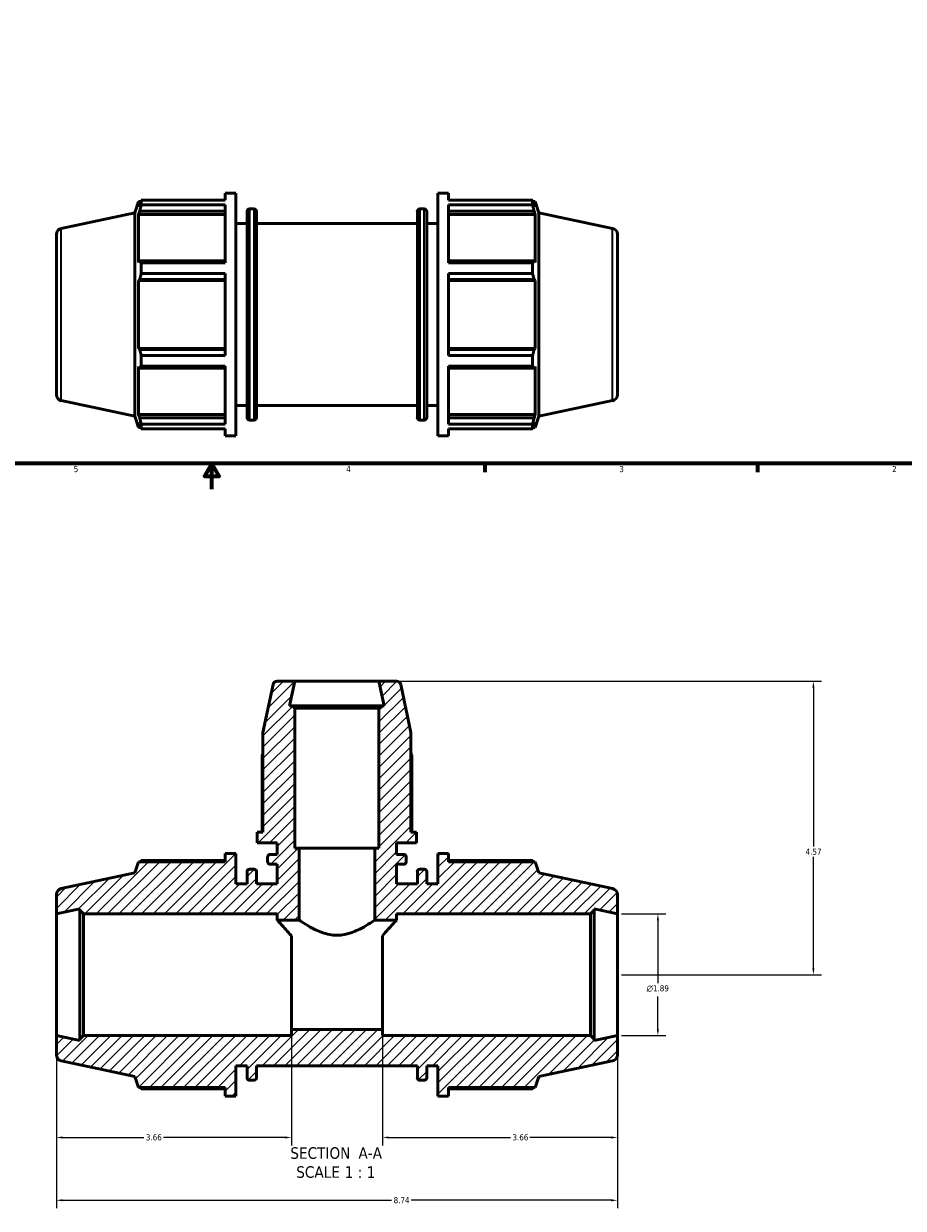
# Model space of a CAD drawing. Header units: inches. Extents: x 0.1 to 45.2, y -10.6 to 32.1.
# Tile 2 of 7: x 14.1 to 27.8, y -10.6 to 7.8. Entities that reach past the tile are written whole.
import ezdxf

# ---------------------------------------------------------------- set-up
doc = ezdxf.new("R2010")
doc.units = ezdxf.units.IN
doc.header["$MEASUREMENT"] = 0
for name, color, linetype, lineweight in [('Border (ANSI)', 7, 'Continuous', 70), ('Dimension (ANSI)', 7, 'Continuous', 25), ('Hatch (ANSI)', 7, 'Continuous', 18), ('Symbol (ANSI)', 7, 'Continuous', 25), ('Visible (ANSI)', 7, 'Continuous', 50), ('Visible Narrow (ANSI)', 7, 'Continuous', 35)]:
    doc.layers.add(name, color=color, linetype=linetype, lineweight=lineweight)
doc.styles.add('Label Text (ANSI)', font='tahoma.ttf')
doc.styles.add('Note Text (ANSI)', font='tahoma.ttf')
doc.dimstyles.new('Default (ANSI)', dxfattribs={"dimtxt": 0.094488, "dimasz": 0.098425, "dimexe": 0.125, "dimexo": 0.0625, "dimgap": 0.031496, "dimtad": 0, "dimtih": 1, "dimtoh": 1, "dimrnd": 1e-08, "dimzin": 4, "dimdsep": 46, "dimtxsty": 'Note Text (ANSI)', "dimcen": 0.09, "dimdle": 0.393701, "dimclrd": 256, "dimclre": 256, "dimclrt": 5, "dimadec": 0, "dimazin": 1, "dimtfac": 1, "dimtofl": 0, "dimtmove": 0, "dimatfit": 3, "dimfxl": 1, "dimtolj": 1, "dimtzin": 4, "dimlwd": -1, "dimlwe": -1, "dimarcsym": 0})

# ---------------------------------------------------------------- blocks, each defined once
blk = doc.blocks.new('Borders Default Border')
at = {"layer": 'Border (ANSI)'}
for p, q in [((21.25, 1), (21.25, 0.866)), ((25.5, 1), (25.5, 0.866))]:
    blk.add_line(p, q, dxfattribs=at)
at = {"layer": 'Border (ANSI)', "flags": 128}
for points in [[(0.5, 1), (0.5, 21), (33.5, 21), (33.5, 1), (0.5, 1)], [(17, 0.6), (17, 1), (16.885, 0.8), (17.115, 0.8), (17, 1)]]:
    blk.add_lwpolyline(points, dxfattribs=at)
at = {"layer": 'Border (ANSI)', "color": 5, "true_color": 0x0000ff, "char_height": 0.0945, "attachment_point": 7, "style": 'Note Text (ANSI)'}
for s, insert in [('5', (14.847, 0.864)), ('4', (19.092, 0.866)), ('3', (23.346, 0.864)), ('2', (27.596, 0.866))]:
    blk.add_mtext(s, dxfattribs=dict(at, insert=insert))
blk = doc.blocks.new('*D7')
at = {"layer": 'Defpoints', "color": 0, "transparency": 16777216}
for p in [(14.577, -7.909), (23.317, -7.909), (23.317, -10.475)]:
    blk.add_point(p, dxfattribs=at)
at = {"layer": 'Dimension (ANSI)', "transparency": 16777216}
for p, q in [((14.577, -7.971), (14.577, -10.6)), ((23.317, -7.971), (23.317, -10.6)), ((14.675, -10.475), (19.798, -10.475)), ((23.218, -10.475), (20.105, -10.475))]:
    blk.add_line(p, q, dxfattribs=at)
for points in [[(14.675, -10.459), (14.675, -10.492), (14.577, -10.475)], [(23.218, -10.459), (23.218, -10.492), (23.317, -10.475)]]:
    blk.add_solid(points, dxfattribs=at)
at = {"layer": 'Dimension (ANSI)', "color": 5, "transparency": 16777216, "insert": (19.83, -10.426), "char_height": 0.0945, "attachment_point": 1, "style": 'Note Text (ANSI)'}
blk.add_mtext('\\A1;8.74', dxfattribs=at)
blk = doc.blocks.new('*D8')
at = {"layer": 'Defpoints', "color": 0, "transparency": 16777216}
for p in [(19.602, -2.392), (23.317, -6.962), (26.369, -6.962)]:
    blk.add_point(p, dxfattribs=at)
at = {"layer": 'Dimension (ANSI)', "transparency": 16777216}
for p, q in [((19.665, -2.392), (26.494, -2.392)), ((26.369, -2.491), (26.369, -4.967)), ((26.369, -6.864), (26.369, -5.127)), ((23.379, -6.962), (26.494, -6.962))]:
    blk.add_line(p, q, dxfattribs=at)
for points in [[(26.353, -2.491), (26.385, -2.491), (26.369, -2.392)], [(26.353, -6.864), (26.385, -6.864), (26.369, -6.962)]]:
    blk.add_solid(points, dxfattribs=at)
at = {"layer": 'Dimension (ANSI)', "color": 5, "transparency": 16777216, "insert": (26.247, -4.999), "char_height": 0.0945, "attachment_point": 1, "style": 'Note Text (ANSI)'}
blk.add_mtext('\\A1;4.57', dxfattribs=at)
blk = doc.blocks.new('*D9')
at = {"layer": 'Defpoints', "color": 0, "transparency": 16777216}
for p in [(23.317, -6.015), (23.317, -7.909), (23.947, -7.909)]:
    blk.add_point(p, dxfattribs=at)
at = {"layer": 'Dimension (ANSI)', "transparency": 16777216}
for p, q in [((23.379, -6.015), (24.072, -6.015)), ((23.947, -6.114), (23.947, -7.096)), ((23.947, -7.811), (23.947, -7.301)), ((23.379, -7.909), (24.072, -7.909))]:
    blk.add_line(p, q, dxfattribs=at)
for points in [[(23.93, -6.114), (23.963, -6.114), (23.947, -6.015)], [(23.93, -7.811), (23.963, -7.811), (23.947, -7.909)]]:
    blk.add_solid(points, dxfattribs=at)
at = {"layer": 'Dimension (ANSI)', "color": 5, "transparency": 16777216, "insert": (23.772, -7.127), "char_height": 0.09449, "attachment_point": 1, "style": 'Note Text (ANSI)'}
blk.add_mtext('\\A1;{\\fAIGDT|b0|i0;\\H0.0945;\\ln}\\fTahoma|b0|i0;\\H0.0945;1.89', dxfattribs=at)
blk = doc.blocks.new('*D11')
at = {"layer": 'Defpoints', "color": 0, "transparency": 16777216}
for p in [(19.657, -7.814), (23.317, -7.909), (23.317, -9.497)]:
    blk.add_point(p, dxfattribs=at)
at = {"layer": 'Dimension (ANSI)', "transparency": 16777216}
for p, q in [((19.657, -7.877), (19.657, -9.622)), ((23.317, -7.971), (23.317, -9.622)), ((19.755, -9.497), (21.649, -9.497)), ((23.218, -9.497), (21.954, -9.497))]:
    blk.add_line(p, q, dxfattribs=at)
for points in [[(19.755, -9.481), (19.755, -9.514), (19.657, -9.497)], [(23.218, -9.481), (23.218, -9.514), (23.317, -9.497)]]:
    blk.add_solid(points, dxfattribs=at)
at = {"layer": 'Dimension (ANSI)', "color": 5, "transparency": 16777216, "insert": (21.681, -9.448), "char_height": 0.0945, "attachment_point": 1, "style": 'Note Text (ANSI)'}
blk.add_mtext('\\A1;3.66', dxfattribs=at)
blk = doc.blocks.new('*D12')
at = {"layer": 'Defpoints', "color": 0, "transparency": 16777216}
for p in [(14.577, -7.909), (18.237, -7.814), (14.577, -9.497)]:
    blk.add_point(p, dxfattribs=at)
at = {"layer": 'Dimension (ANSI)', "transparency": 16777216}
for p, q in [((18.237, -7.877), (18.237, -9.622)), ((14.577, -7.971), (14.577, -9.622)), ((14.675, -9.497), (15.939, -9.497)), ((18.138, -9.497), (16.244, -9.497))]:
    blk.add_line(p, q, dxfattribs=at)
for points in [[(14.675, -9.481), (14.675, -9.514), (14.577, -9.497)], [(18.138, -9.481), (18.138, -9.514), (18.237, -9.497)]]:
    blk.add_solid(points, dxfattribs=at)
at = {"layer": 'Dimension (ANSI)', "color": 5, "transparency": 16777216, "insert": (15.971, -9.448), "char_height": 0.0945, "attachment_point": 1, "style": 'Note Text (ANSI)'}
blk.add_mtext('\\A1;3.66', dxfattribs=at)

msp = doc.modelspace()

# ---------------------------------------------------------------- hatches: boundary and pattern name
at = {"layer": 'Hatch (ANSI)'}
h = msp.add_hatch(dxfattribs=at)
h.set_pattern_fill('ANSI31', color=256, style=0)
edge = h.paths.add_edge_path()
edge.add_ellipse((23.222, -8.211), major_axis=(0.0926, 0.0197), ratio=1, start_angle=270, end_angle=348)
edge.add_line((23.317, -8.211), (23.317, -7.909))
edge.add_line((23.317, -7.909), (22.953, -7.986))
edge.add_line((22.953, -7.986), (22.953, -7.966))
edge.add_line((22.953, -7.966), (22.896, -7.909))
edge.add_line((22.896, -7.909), (19.657, -7.909))
edge.add_line((19.657, -7.909), (19.657, -7.814))
edge.add_line((19.657, -7.814), (18.237, -7.814))
edge.add_line((18.237, -7.814), (18.237, -7.909))
edge.add_line((18.237, -7.909), (14.998, -7.909))
edge.add_line((14.998, -7.909), (14.941, -7.966))
edge.add_line((14.941, -7.966), (14.941, -7.986))
edge.add_line((14.941, -7.986), (14.577, -7.909))
edge.add_line((14.577, -7.909), (14.577, -8.211))
edge.add_ellipse((14.672, -8.211), major_axis=(0, -0.0947), ratio=1, start_angle=270, end_angle=348)
edge.add_line((14.652, -8.304), (15.8, -8.548))
edge.add_line((15.8, -8.548), (15.856, -8.72))
edge.add_line((15.856, -8.72), (17.208, -8.72))
edge.add_line((17.208, -8.72), (17.208, -8.852))
edge.add_line((17.208, -8.852), (17.374, -8.852))
edge.add_line((17.374, -8.852), (17.374, -8.38))
edge.add_line((17.374, -8.38), (17.548, -8.38))
edge.add_line((17.548, -8.38), (17.548, -8.569))
edge.add_ellipse((17.586, -8.569), major_axis=(0, -0.0379), ratio=1, start_angle=270, end_angle=360)
edge.add_line((17.586, -8.606), (17.656, -8.606))
edge.add_ellipse((17.656, -8.569), major_axis=(0.0379, 0), ratio=1, start_angle=270, end_angle=360)
edge.add_line((17.694, -8.569), (17.694, -8.38))
edge.add_line((17.694, -8.38), (20.2, -8.38))
edge.add_line((20.2, -8.38), (20.2, -8.569))
edge.add_ellipse((20.237, -8.569), major_axis=(0, -0.0379), ratio=1, start_angle=270, end_angle=360)
edge.add_line((20.237, -8.606), (20.307, -8.606))
edge.add_ellipse((20.307, -8.569), major_axis=(0.0379, 0), ratio=1, start_angle=270, end_angle=360)
edge.add_line((20.345, -8.569), (20.345, -8.38))
edge.add_line((20.345, -8.38), (20.52, -8.38))
edge.add_line((20.52, -8.38), (20.52, -8.852))
edge.add_line((20.52, -8.852), (20.685, -8.852))
edge.add_line((20.685, -8.852), (20.685, -8.72))
edge.add_line((20.685, -8.72), (22.037, -8.72))
edge.add_line((22.037, -8.72), (22.093, -8.548))
edge.add_line((22.093, -8.548), (23.242, -8.304))
edge = h.paths.add_edge_path()
edge.add_line((19.642, -2.773), (19.602, -2.812))
edge.add_line((19.602, -2.812), (19.602, -4.992))
edge.add_line((19.602, -4.992), (19.537, -4.992))
edge.add_line((19.537, -4.992), (19.537, -6.11))
edge.add_line((19.537, -6.11), (19.877, -6.11))
edge.add_line((19.877, -6.11), (19.877, -6.015))
edge.add_line((19.877, -6.015), (22.896, -6.015))
edge.add_line((22.896, -6.015), (22.953, -5.958))
edge.add_line((22.953, -5.958), (22.953, -5.938))
edge.add_line((22.953, -5.938), (23.317, -6.015))
edge.add_line((23.317, -6.015), (23.317, -5.713))
edge.add_ellipse((23.222, -5.713), major_axis=(0, 0.0947), ratio=1, start_angle=270, end_angle=348)
edge.add_line((23.242, -5.621), (22.093, -5.376))
edge.add_line((22.093, -5.376), (22.037, -5.204))
edge.add_line((22.037, -5.204), (20.685, -5.204))
edge.add_line((20.685, -5.204), (20.685, -5.072))
edge.add_line((20.685, -5.072), (20.52, -5.072))
edge.add_line((20.52, -5.072), (20.52, -5.545))
edge.add_line((20.52, -5.545), (20.345, -5.545))
edge.add_line((20.345, -5.545), (20.345, -5.356))
edge.add_ellipse((20.307, -5.356), major_axis=(0, 0.0379), ratio=1, start_angle=270, end_angle=360)
edge.add_line((20.307, -5.318), (20.237, -5.318))
edge.add_ellipse((20.237, -5.356), major_axis=(-0.0379, 0), ratio=1, start_angle=270, end_angle=360)
edge.add_line((20.2, -5.356), (20.2, -5.545))
edge.add_line((20.2, -5.545), (19.877, -5.545))
edge.add_line((19.877, -5.545), (19.877, -5.241))
edge.add_line((19.877, -5.241), (19.988, -5.241))
edge.add_ellipse((19.988, -5.203), major_axis=(0.0379, 0), ratio=1, start_angle=270, end_angle=360)
edge.add_line((20.026, -5.203), (20.026, -5.126))
edge.add_ellipse((19.988, -5.126), major_axis=(0, 0.0379), ratio=1, start_angle=270, end_angle=360)
edge.add_line((19.988, -5.088), (19.877, -5.088))
edge.add_line((19.877, -5.088), (19.877, -4.906))
edge.add_line((19.877, -4.906), (20.187, -4.906))
edge.add_line((20.187, -4.906), (20.187, -4.74))
edge.add_line((20.187, -4.74), (20.1, -4.74))
edge.add_line((20.1, -4.74), (20.1, -3.192))
edge.add_line((20.1, -3.192), (19.941, -2.444))
edge.add_ellipse((19.877, -2.458), major_axis=(-0.0136, 0.0641), ratio=1, start_angle=270, end_angle=348)
edge.add_line((19.877, -2.392), (19.602, -2.392))
edge.add_line((19.602, -2.392), (19.683, -2.773))
edge.add_line((19.683, -2.773), (19.642, -2.773))
edge = h.paths.add_edge_path()
edge.add_line((18.291, -2.812), (18.252, -2.773))
edge.add_line((18.252, -2.773), (18.21, -2.773))
edge.add_line((18.21, -2.773), (18.291, -2.392))
edge.add_line((18.291, -2.392), (18.017, -2.392))
edge.add_ellipse((18.017, -2.458), major_axis=(-0.0656, 0), ratio=1, start_angle=270, end_angle=348)
edge.add_line((17.953, -2.444), (17.794, -3.192))
edge.add_line((17.794, -3.192), (17.794, -4.74))
edge.add_line((17.794, -4.74), (17.707, -4.74))
edge.add_line((17.707, -4.74), (17.707, -4.906))
edge.add_line((17.707, -4.906), (18.017, -4.906))
edge.add_line((18.017, -4.906), (18.017, -5.088))
edge.add_line((18.017, -5.088), (17.906, -5.088))
edge.add_ellipse((17.906, -5.126), major_axis=(-0.0379, 0), ratio=1, start_angle=270, end_angle=360)
edge.add_line((17.868, -5.126), (17.868, -5.203))
edge.add_ellipse((17.906, -5.203), major_axis=(0, -0.0379), ratio=1, start_angle=270, end_angle=360)
edge.add_line((17.906, -5.241), (18.017, -5.241))
edge.add_line((18.017, -5.241), (18.017, -5.545))
edge.add_line((18.017, -5.545), (17.694, -5.545))
edge.add_line((17.694, -5.545), (17.694, -5.356))
edge.add_ellipse((17.656, -5.356), major_axis=(0, 0.0379), ratio=1, start_angle=270, end_angle=360)
edge.add_line((17.656, -5.318), (17.586, -5.318))
edge.add_ellipse((17.586, -5.356), major_axis=(-0.0379, 0), ratio=1, start_angle=270, end_angle=360)
edge.add_line((17.548, -5.356), (17.548, -5.545))
edge.add_line((17.548, -5.545), (17.374, -5.545))
edge.add_line((17.374, -5.545), (17.374, -5.072))
edge.add_line((17.374, -5.072), (17.208, -5.072))
edge.add_line((17.208, -5.072), (17.208, -5.204))
edge.add_line((17.208, -5.204), (15.856, -5.204))
edge.add_line((15.856, -5.204), (15.8, -5.376))
edge.add_line((15.8, -5.376), (14.652, -5.621))
edge.add_ellipse((14.672, -5.713), major_axis=(-0.0926, -0.0197), ratio=1, start_angle=270, end_angle=348)
edge.add_line((14.577, -5.713), (14.577, -6.015))
edge.add_line((14.577, -6.015), (14.941, -5.938))
edge.add_line((14.941, -5.938), (14.941, -5.958))
edge.add_line((14.941, -5.958), (14.998, -6.015))
edge.add_line((14.998, -6.015), (18.017, -6.015))
edge.add_line((18.017, -6.015), (18.017, -6.11))
edge.add_line((18.017, -6.11), (18.357, -6.11))
edge.add_line((18.357, -6.11), (18.357, -4.992))
edge.add_line((18.357, -4.992), (18.291, -4.992))
edge.add_line((18.291, -4.992), (18.291, -2.812))

# ---------------------------------------------------------------- linework, layer by layer
at = {"layer": 'Visible (ANSI)'}
for p, q in [((17.208, 5.099), (17.208, 5.21)), ((17.208, 5.21), (17.374, 5.21)), ((17.374, 1.43), (17.374, 5.21)), ((20.52, 1.43), (20.52, 5.21)), ((20.52, 5.21), (20.685, 5.21)), ((20.685, 5.099), (20.685, 5.21)), ((15.8, 4.906), (15.856, 5.078)), ((15.856, 5.078), (15.856, 4.997)), ((15.856, 5.078), (15.889, 5.078)), ((15.875, 5.051), (15.856, 4.997)), ((15.899, 5.099), (17.208, 5.099)), ((15.899, 5.03), (15.899, 5.099)), ((17.208, 5.03), (15.899, 5.03)), ((17.208, 4.125), (17.208, 5.03)), ((20.685, 5.099), (21.994, 5.099)), ((20.685, 4.125), (20.685, 5.03)), ((21.994, 5.03), (20.685, 5.03)), ((21.994, 5.03), (21.994, 5.099)), ((22.005, 5.078), (22.037, 5.078)), ((22.037, 4.997), (22.019, 5.051)), ((22.037, 4.997), (22.037, 5.078)), ((22.093, 4.906), (22.037, 5.078)), ((14.652, 4.662), (15.8, 4.906)), ((15.8, 1.735), (15.8, 4.906)), ((15.856, 4.879), (15.875, 4.93)), ((17.208, 4.879), (15.856, 4.879)), ((15.856, 4.879), (15.856, 4.132)), ((15.875, 4.93), (17.208, 4.93)), ((17.548, 1.714), (17.548, 4.927)), ((17.586, 4.965), (17.656, 4.965)), ((17.694, 4.927), (17.694, 1.714)), ((20.2, 1.714), (20.2, 4.927)), ((20.237, 4.965), (20.307, 4.965)), ((20.345, 4.927), (20.345, 1.714)), ((20.685, 4.93), (22.019, 4.93)), ((20.685, 4.879), (22.037, 4.879)), ((22.019, 4.93), (22.037, 4.879)), ((22.037, 4.132), (22.037, 4.879)), ((22.093, 1.735), (22.093, 4.906)), ((23.242, 4.662), (22.093, 4.906)), ((17.374, 4.738), (17.548, 4.738)), ((17.694, 4.738), (20.2, 4.738)), ((20.345, 4.738), (20.52, 4.738)), ((14.577, 4.569), (14.577, 2.071)), ((23.317, 4.569), (23.317, 2.071)), ((15.875, 4.158), (15.856, 4.132)), ((17.208, 4.158), (15.875, 4.158)), ((15.899, 4.125), (17.208, 4.125)), ((15.899, 3.96), (15.899, 4.125)), ((22.019, 4.158), (20.685, 4.158)), ((20.685, 4.125), (21.994, 4.125)), ((21.994, 3.96), (21.994, 4.125)), ((22.037, 4.132), (22.019, 4.158)), ((17.208, 3.96), (15.899, 3.96)), ((17.208, 2.68), (17.208, 3.96)), ((20.685, 2.68), (20.685, 3.96)), ((21.994, 3.96), (20.685, 3.96)), ((15.856, 3.849), (15.875, 3.866)), ((17.208, 3.849), (15.856, 3.849)), ((15.856, 3.849), (15.856, 2.792)), ((15.875, 3.866), (17.208, 3.866)), ((20.685, 3.866), (22.019, 3.866)), ((20.685, 3.849), (22.037, 3.849)), ((22.019, 3.866), (22.037, 3.849)), ((22.037, 2.792), (22.037, 3.849)), ((17.208, 2.792), (15.856, 2.792)), ((15.875, 2.775), (15.856, 2.792)), ((17.208, 2.775), (15.875, 2.775)), ((20.685, 2.792), (22.037, 2.792)), ((22.019, 2.775), (20.685, 2.775)), ((22.037, 2.792), (22.019, 2.775)), ((15.899, 2.68), (17.208, 2.68)), ((15.899, 2.515), (15.899, 2.68)), ((20.685, 2.68), (21.994, 2.68)), ((21.994, 2.515), (21.994, 2.68)), ((15.856, 2.509), (15.875, 2.483)), ((15.856, 2.509), (15.856, 1.761)), ((15.875, 2.483), (17.208, 2.483)), ((17.208, 2.515), (15.899, 2.515)), ((17.208, 1.61), (17.208, 2.515)), ((20.685, 1.61), (20.685, 2.515)), ((21.994, 2.515), (20.685, 2.515)), ((20.685, 2.483), (22.019, 2.483)), ((22.019, 2.483), (22.037, 2.509)), ((22.037, 1.761), (22.037, 2.509)), ((14.652, 1.979), (15.8, 1.735)), ((17.374, 1.903), (17.548, 1.903)), ((17.694, 1.903), (20.2, 1.903)), ((20.345, 1.903), (20.52, 1.903)), ((23.242, 1.979), (22.093, 1.735)), ((15.8, 1.735), (15.856, 1.563)), ((17.208, 1.761), (15.856, 1.761)), ((15.875, 1.711), (15.856, 1.761)), ((17.208, 1.711), (15.875, 1.711)), ((17.586, 1.676), (17.656, 1.676)), ((20.237, 1.676), (20.307, 1.676)), ((20.685, 1.761), (22.037, 1.761)), ((22.019, 1.711), (20.685, 1.711)), ((22.037, 1.761), (22.019, 1.711)), ((22.093, 1.735), (22.037, 1.563)), ((15.856, 1.644), (15.875, 1.59)), ((15.856, 1.644), (15.856, 1.563)), ((15.856, 1.563), (15.889, 1.563)), ((15.899, 1.61), (17.208, 1.61)), ((15.899, 1.542), (15.899, 1.61)), ((17.208, 1.542), (15.899, 1.542)), ((17.208, 1.43), (17.208, 1.542)), ((20.685, 1.61), (21.994, 1.61)), ((20.685, 1.43), (20.685, 1.542)), ((21.994, 1.542), (20.685, 1.542)), ((21.994, 1.542), (21.994, 1.61)), ((22.005, 1.563), (22.037, 1.563)), ((22.019, 1.59), (22.037, 1.644)), ((22.037, 1.563), (22.037, 1.644)), ((17.208, 1.43), (17.374, 1.43)), ((20.52, 1.43), (20.685, 1.43)), ((18.291, -2.392), (18.017, -2.392)), ((18.21, -2.773), (18.291, -2.392)), ((19.602, -2.392), (18.291, -2.392)), ((19.877, -2.392), (19.602, -2.392)), ((19.602, -2.392), (19.683, -2.773)), ((17.953, -2.444), (17.794, -3.192)), ((20.1, -3.192), (19.941, -2.444)), ((18.252, -2.773), (18.21, -2.773)), ((18.291, -2.812), (18.252, -2.773)), ((19.642, -2.773), (18.252, -2.773)), ((18.291, -4.992), (18.291, -2.812)), ((18.291, -2.812), (19.602, -2.812)), ((19.642, -2.773), (19.602, -2.812)), ((19.602, -2.812), (19.602, -4.992)), ((19.683, -2.773), (19.642, -2.773)), ((17.794, -3.192), (17.794, -4.74)), ((20.1, -4.74), (20.1, -3.192)), ((17.78, -3.539), (17.78, -4.74)), ((20.114, -4.74), (20.114, -3.539)), ((17.794, -4.74), (17.707, -4.74)), ((17.707, -4.74), (17.707, -4.906)), ((20.187, -4.74), (20.1, -4.74)), ((20.187, -4.906), (20.187, -4.74)), ((17.707, -4.906), (18.017, -4.906)), ((18.017, -4.906), (18.017, -5.088)), ((19.877, -5.088), (19.877, -4.906)), ((19.877, -4.906), (20.187, -4.906)), ((17.374, -5.072), (17.208, -5.072)), ((17.208, -5.072), (17.208, -5.204)), ((17.374, -5.545), (17.374, -5.072)), ((17.868, -5.126), (17.868, -5.203)), ((18.017, -5.088), (17.906, -5.088)), ((18.357, -4.992), (18.291, -4.992)), ((18.357, -6.11), (18.357, -4.992)), ((19.537, -4.992), (18.357, -4.992)), ((19.602, -4.992), (19.537, -4.992)), ((19.537, -4.992), (19.537, -6.11)), ((19.988, -5.088), (19.877, -5.088)), ((20.026, -5.203), (20.026, -5.126)), ((20.685, -5.072), (20.52, -5.072)), ((20.52, -5.072), (20.52, -5.545)), ((20.685, -5.204), (20.685, -5.072)), ((15.856, -5.204), (15.8, -5.376)), ((17.208, -5.204), (15.856, -5.204)), ((17.208, -5.184), (15.899, -5.184)), ((17.656, -5.318), (17.586, -5.318)), ((17.906, -5.241), (18.017, -5.241)), ((18.017, -5.241), (18.017, -5.545)), ((19.877, -5.545), (19.877, -5.241)), ((19.877, -5.241), (19.988, -5.241)), ((20.307, -5.318), (20.237, -5.318)), ((21.994, -5.184), (20.685, -5.184)), ((22.037, -5.204), (20.685, -5.204)), ((22.093, -5.376), (22.037, -5.204)), ((15.8, -5.376), (14.652, -5.621)), ((17.548, -5.356), (17.548, -5.545)), ((17.694, -5.545), (17.694, -5.356)), ((20.2, -5.356), (20.2, -5.545)), ((20.345, -5.545), (20.345, -5.356)), ((23.242, -5.621), (22.093, -5.376)), ((14.577, -5.713), (14.577, -6.015)), ((17.548, -5.545), (17.374, -5.545)), ((18.017, -5.545), (17.694, -5.545)), ((20.2, -5.545), (19.877, -5.545)), ((20.52, -5.545), (20.345, -5.545)), ((23.317, -6.015), (23.317, -5.713)), ((14.577, -6.015), (14.941, -5.938)), ((14.577, -7.909), (14.577, -6.015)), ((14.941, -5.938), (14.941, -5.958)), ((14.941, -5.958), (14.998, -6.015)), ((14.941, -5.958), (14.941, -7.966)), ((14.998, -6.015), (18.017, -6.015)), ((14.998, -7.909), (14.998, -6.015)), ((18.017, -6.015), (18.017, -6.11)), ((19.877, -6.11), (19.877, -6.015)), ((19.877, -6.015), (22.896, -6.015)), ((22.896, -6.015), (22.953, -5.958)), ((22.896, -6.015), (22.896, -7.909)), ((22.953, -5.958), (22.953, -5.938)), ((22.953, -5.938), (23.317, -6.015)), ((22.953, -7.966), (22.953, -5.958)), ((23.317, -7.909), (23.317, -6.015)), ((18.017, -6.11), (18.357, -6.11)), ((19.537, -6.11), (19.877, -6.11)), ((18.237, -7.814), (18.237, -6.358)), ((19.657, -7.814), (19.657, -6.358)), ((14.941, -7.986), (14.577, -7.909)), ((14.577, -7.909), (14.577, -8.211)), ((14.998, -7.909), (14.941, -7.966)), ((18.237, -7.909), (14.998, -7.909)), ((19.657, -7.814), (18.237, -7.814)), ((18.237, -7.814), (18.237, -7.909)), ((19.657, -7.909), (19.657, -7.814)), ((22.896, -7.909), (19.657, -7.909)), ((22.953, -7.966), (22.896, -7.909)), ((23.317, -7.909), (22.953, -7.986)), ((23.317, -8.211), (23.317, -7.909)), ((14.941, -7.966), (14.941, -7.986)), ((22.953, -7.986), (22.953, -7.966)), ((14.652, -8.304), (15.8, -8.548)), ((17.374, -8.852), (17.374, -8.38)), ((17.374, -8.38), (17.548, -8.38)), ((17.548, -8.38), (17.548, -8.569)), ((17.694, -8.569), (17.694, -8.38)), ((17.694, -8.38), (20.2, -8.38)), ((20.2, -8.38), (20.2, -8.569)), ((20.345, -8.569), (20.345, -8.38)), ((20.345, -8.38), (20.52, -8.38)), ((20.52, -8.38), (20.52, -8.852)), ((22.093, -8.548), (23.242, -8.304)), ((15.8, -8.548), (15.856, -8.72)), ((17.586, -8.606), (17.656, -8.606)), ((20.237, -8.606), (20.307, -8.606)), ((22.037, -8.72), (22.093, -8.548)), ((15.856, -8.72), (17.208, -8.72)), ((15.899, -8.74), (17.208, -8.74)), ((17.208, -8.72), (17.208, -8.852)), ((17.208, -8.852), (17.374, -8.852)), ((20.52, -8.852), (20.685, -8.852)), ((20.685, -8.852), (20.685, -8.72)), ((20.685, -8.72), (22.037, -8.72)), ((20.685, -8.74), (21.994, -8.74))]:
    msp.add_line(p, q, dxfattribs=at)
for centre, radius, start, end in [((17.586, 4.927), 0.0379, 90, 180), ((17.656, 4.927), 0.0379, 0, 90), ((20.237, 4.927), 0.0379, 90, 180), ((20.307, 4.927), 0.0379, 0, 90), ((14.672, 4.569), 0.0947, 102, 180), ((23.222, 4.569), 0.0947, 0, 78), ((14.672, 2.071), 0.0947, 180, 258), ((23.222, 2.071), 0.0947, 282, 0), ((17.586, 1.714), 0.0379, 180, 270), ((17.656, 1.714), 0.0379, 270, 0), ((20.237, 1.714), 0.0379, 180, 270), ((20.307, 1.714), 0.0379, 270, 0), ((18.017, -2.458), 0.0656, 90, 168), ((19.877, -2.458), 0.0656, 12, 90), ((17.906, -5.126), 0.0379, 90, 180), ((19.988, -5.126), 0.0379, 0, 90), ((17.586, -5.356), 0.0379, 90, 180), ((17.656, -5.356), 0.0379, 0, 90), ((17.906, -5.203), 0.0379, 180, 270), ((19.988, -5.203), 0.0379, 270, 0), ((20.237, -5.356), 0.0379, 90, 180), ((20.307, -5.356), 0.0379, 0, 90), ((14.672, -5.713), 0.0947, 102, 180), ((23.222, -5.713), 0.0947, 0, 78), ((14.672, -8.211), 0.0947, 180, 258), ((23.222, -8.211), 0.0947, 282, 0), ((17.586, -8.569), 0.0379, 180, 270), ((17.656, -8.569), 0.0379, 270, 0), ((20.237, -8.569), 0.0379, 180, 270), ((20.307, -8.569), 0.0379, 270, 0)]:
    msp.add_arc(centre, radius, start, end, dxfattribs=at)
for points, weights in [([(15.875, 5.051), (15.887, 5.074), (15.899, 5.099)], [1.00300546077, 1.00191062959, 1]), ([(15.899, 5.03), (15.887, 4.979), (15.875, 4.93)], [1, 1.00191062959, 1.00300546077]), ([(21.994, 5.099), (22.007, 5.074), (22.019, 5.051)], [1, 1.00191062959, 1.00300546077]), ([(22.019, 4.93), (22.007, 4.979), (21.994, 5.03)], [1.00300546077, 1.00191062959, 1]), ([(15.875, 4.158), (15.887, 4.142), (15.899, 4.125)], [1.00300546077, 1.00191062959, 1]), ([(21.994, 4.125), (22.007, 4.142), (22.019, 4.158)], [1, 1.00191062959, 1.00300546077]), ([(15.899, 3.96), (15.887, 3.912), (15.875, 3.866)], [1, 1.00191062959, 1.00300546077]), ([(22.019, 3.866), (22.007, 3.912), (21.994, 3.96)], [1.00300546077, 1.00191062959, 1]), ([(15.875, 2.775), (15.887, 2.728), (15.899, 2.68)], [1.00300546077, 1.00191062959, 1]), ([(21.994, 2.68), (22.007, 2.728), (22.019, 2.775)], [1, 1.00191062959, 1.00300546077]), ([(15.899, 2.515), (15.887, 2.499), (15.875, 2.483)], [1, 1.00191062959, 1.00300546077]), ([(22.019, 2.483), (22.007, 2.499), (21.994, 2.515)], [1.00300546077, 1.00191062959, 1]), ([(15.875, 1.711), (15.887, 1.662), (15.899, 1.61)], [1.00300546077, 1.00191062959, 1]), ([(21.994, 1.61), (22.007, 1.662), (22.019, 1.711)], [1, 1.00191062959, 1.00300546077]), ([(15.899, 1.542), (15.887, 1.566), (15.875, 1.59)], [1, 1.00191062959, 1.00300546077]), ([(22.019, 1.59), (22.007, 1.566), (21.994, 1.542)], [1.00300546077, 1.00191062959, 1]), ([(17.794, -3.498), (17.791, -3.516), (17.789, -3.535)], [1.00076254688, 1.00039087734, 1]), ([(20.105, -3.535), (20.102, -3.516), (20.1, -3.498)], [1, 1.00039087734, 1.00076254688]), ([(17.789, -3.535), (17.784, -3.537), (17.78, -3.539)], [1, 1.00003021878, 1]), ([(20.114, -3.539), (20.109, -3.537), (20.105, -3.535)], [1, 1.00003021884, 1]), ([(15.899, -5.184), (15.894, -5.194), (15.889, -5.204)], [1, 1.00081306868, 1.00147840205]), ([(22.005, -5.204), (22, -5.194), (21.994, -5.184)], [1.00147840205, 1.00081306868, 1]), ([(15.889, -8.72), (15.894, -8.73), (15.899, -8.74)], [1.00147840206, 1.00081306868, 1]), ([(21.994, -8.74), (22, -8.73), (22.005, -8.72)], [1, 1.00081306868, 1.00147840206])]:
    msp.add_rational_spline(points, weights, degree=2, dxfattribs=at)
for points, knots in [([(18.237, -6.358), (18.208, -6.323), (18.179, -6.29), (18.125, -6.23), (18.101, -6.202), (18.06, -6.157), (18.044, -6.14), (18.022, -6.116), (18.017, -6.11), (18.017, -6.11)], [1.926201, 1.926201, 1.926201, 1.926201, 2.357517, 2.357517, 2.7968, 2.7968, 3.236083, 3.236083, 3.675366, 3.675366, 3.675366, 3.675366]), ([(18.357, -6.11), (18.357, -6.11), (18.361, -6.113), (18.376, -6.123), (18.388, -6.131), (18.434, -6.162), (18.479, -6.191), (18.581, -6.248), (18.645, -6.281), (18.753, -6.318), (18.791, -6.329), (18.868, -6.343), (18.908, -6.347), (18.986, -6.347), (19.025, -6.343), (19.103, -6.329), (19.141, -6.318), (19.248, -6.281), (19.313, -6.248), (19.415, -6.191), (19.46, -6.162), (19.506, -6.131), (19.517, -6.123), (19.533, -6.113), (19.537, -6.11), (19.537, -6.11)], [2.362049, 2.362049, 2.362049, 2.362049, 2.655307, 2.655307, 2.948565, 2.948565, 3.535081, 3.535081, 4.129589, 4.129589, 4.426843, 4.426843, 4.724098, 4.724098, 5.021352, 5.021352, 5.318606, 5.318606, 5.913114, 5.913114, 6.49963, 6.49963, 6.792888, 6.792888, 7.086146, 7.086146, 7.086146, 7.086146]), ([(19.877, -6.11), (19.877, -6.11), (19.871, -6.116), (19.85, -6.14), (19.834, -6.157), (19.793, -6.202), (19.769, -6.23), (19.715, -6.29), (19.686, -6.323), (19.657, -6.358)], [-3.675366, -3.675366, -3.675366, -3.675366, -3.236083, -3.236083, -2.7968, -2.7968, -2.357517, -2.357517, -1.926201, -1.926201, -1.926201, -1.926201])]:
    msp.add_open_spline(points, degree=3, knots=knots, dxfattribs=at)
at = {"layer": 'Visible Narrow (ANSI)'}
for p, q in [((17.586, 4.944), (17.586, 1.696)), ((17.656, 1.696), (17.656, 4.944)), ((20.237, 4.944), (20.237, 1.696)), ((20.307, 1.696), (20.307, 4.944)), ((14.652, 1.995), (14.652, 4.645)), ((23.242, 1.995), (23.242, 4.645))]:
    msp.add_line(p, q, dxfattribs=at)

# ---------------------------------------------------------------- block references
msp.add_blockref('Borders Default Border', (0, 0))

# ---------------------------------------------------------------- texts
at = {"layer": 'Symbol (ANSI)', "char_height": 0.18, "attachment_point": 7, "style": 'Label Text (ANSI)'}
for s, insert in [('SECTION', (18.221, -9.833)), (' A-A', (19.215, -9.829)), ('SCALE', (18.313, -10.129)), (' 1 : 1', (19.001, -10.126))]:
    msp.add_mtext(s, dxfattribs=dict(at, insert=insert))

# ---------------------------------------------------------------- dimensions: what is measured, and where the dimension line sits
at = {"layer": 'Dimension (ANSI)'}
for base, p1, p2, angle, override, picture, middle in [((26.369, -6.962), (19.602, -2.392), (23.317, -6.962), 270, {"dimgap": 0.031496, "dimdec": 2, "dimtol": 0, "dimlim": 0, "dimtp": 0, "dimtm": 0, "dimtdec": 2, "dimatfit": 1}, '*D8', (26.369, -5.047)), ((14.577, -9.497), (18.237, -7.814), (14.577, -7.909), 180, {"dimgap": 0.031496, "dimtih": 0, "dimtoh": 0, "dimdec": 2, "dimtol": 0, "dimlim": 0, "dimtp": 0, "dimtm": 0, "dimtdec": 2, "dimatfit": 1}, '*D12', (16.092, -9.497)), ((23.317, -10.475), (14.577, -7.909), (23.317, -7.909), 180, {"dimgap": 0.031496, "dimtih": 0, "dimtoh": 0, "dimdec": 2, "dimtol": 0, "dimlim": 0, "dimtp": 0, "dimtm": 0, "dimtdec": 2, "dimatfit": 1}, '*D7', (19.952, -10.475)), ((23.317, -9.497), (19.657, -7.814), (23.317, -7.909), 180, {"dimgap": 0.031496, "dimtih": 0, "dimtoh": 0, "dimdec": 2, "dimtol": 0, "dimlim": 0, "dimtp": 0, "dimtm": 0, "dimtdec": 2, "dimatfit": 1}, '*D11', (21.802, -9.497))]:
    dim = msp.add_linear_dim(base=base, p1=p1, p2=p2, angle=angle, dimstyle='Default (ANSI)', override=override, dxfattribs=at)
    dim.commit()
    dim.dimension.update_dxf_attribs({"geometry": picture, "text_midpoint": middle, "dimtype": 160})
dim = msp.add_linear_dim(base=(23.947, -7.909), p1=(23.317, -6.015), p2=(23.317, -7.909), angle=90, text='{\\fAIGDT|b0|i0;\\H0.0945;\\ln}\\fTahoma|b0|i0;\\H0.0945;<>', dimstyle='Default (ANSI)', override={"dimgap": 0.031496, "dimdec": 2, "dimtol": 0, "dimlim": 0, "dimtp": 0, "dimtm": 0, "dimtdec": 2, "dimatfit": 1}, dxfattribs=at)
dim.commit()
dim.dimension.update_dxf_attribs({"geometry": '*D9', "text_midpoint": (23.947, -7.198), "dimtype": 160})

doc.saveas('drawing.dxf')
